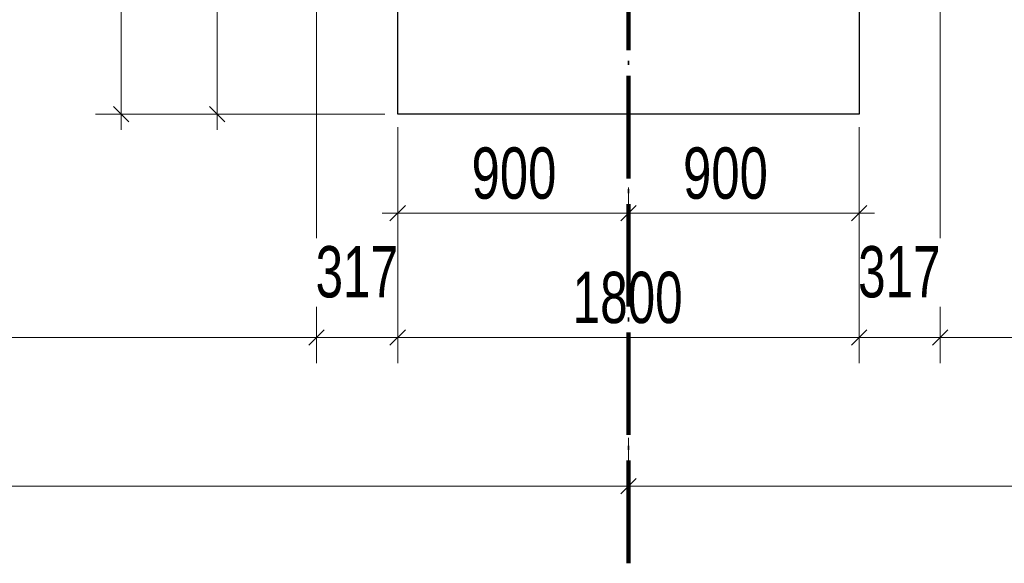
# Model space of a CAD drawing. Header units: millimetres. Extents: x 0 to 60000, y 0 to 29700.
# Tile 38 of 86: x 27793 to 31635, y 4275 to 6393. Entities that reach past the tile are written whole.
import ezdxf

# ---------------------------------------------------------------- set-up
doc = ezdxf.new("R2010")
doc.units = ezdxf.units.MM
doc.linetypes.add('STRICHPUNKT2_S11', pattern=[500, 400, -50, 0, -50])
doc.linetypes.add('STRICHPUNKT2_S5', pattern=[1100, 800, -100, 100, -100])
for name, color, linetype, lineweight in [('Ogólne', 7, 'Continuous', 25), ('Osie', 30, 'STRICHPUNKT2_S5', 18), ('Standard', 7, 'Continuous', 25)]:
    doc.layers.add(name, color=color, linetype=linetype, lineweight=lineweight)
doc.styles.add('ARIAL', font='ARIAL.TTF')

msp = doc.modelspace()

# ---------------------------------------------------------------- linework, layer by layer
at = {"layer": 'Ogólne', "color": 4, "linetype": 'Continuous', "lineweight": 13, "transparency": 33554687}
for p, q in [((28951.5, 5542.6), (28951.5, 7074.8)), ((31384.5, 5542.6), (31384.5, 7074.8)), ((28219.5, 5994.8), (28159.5, 6054.8)), ((28593.9, 5994.8), (28533.9, 6054.8)), ((28189.5, 6024.8), (28089.5, 6024.8)), ((28189.5, 6024.8), (28289.5, 6024.8)), ((28189.5, 6024.8), (29218, 6024.8)), ((28189.5, 6024.8), (28189.5, 5964.8)), ((28563.9, 6024.8), (28463.9, 6024.8)), ((28563.9, 6024.8), (28663.9, 6024.8)), ((28563.9, 6024.8), (28563.9, 5964.8)), ((29268, 5154.7), (29268, 5974.8)), ((29268, 5542.6), (29268, 5974.8)), ((31068, 5154.7), (31068, 5974.8)), ((29268, 5639.3), (29268, 5739.3)), ((30168, 5639.3), (30168, 5739.3)), ((31068, 5639.3), (31068, 5739.3)), ((29238, 5609.4), (29298, 5669.3)), ((30138, 5609.4), (30198, 5669.3)), ((31038, 5609.4), (31098, 5669.3)), ((29268, 5639.3), (29208, 5639.3)), ((29268, 5639.3), (29268, 5539.3)), ((30168, 5639.3), (30168, 5539.3)), ((30168, 5639.3), (31068, 5639.3)), ((31068, 5639.3), (31068, 5539.3)), ((31068, 5639.3), (31128, 5639.3)), ((28951.5, 5154.7), (28951.5, 5274.7)), ((29268, 5154.7), (29268, 5274.7)), ((28951.5, 5154.7), (28951.5, 5254.7)), ((29268, 5154.7), (29268, 5254.7)), ((29268, 5154.7), (29268, 5254.7)), ((31068, 5154.7), (31068, 5254.7)), ((31068, 5154.7), (31068, 5254.7)), ((31384.5, 5154.7), (31384.5, 5254.7)), ((28921.5, 5124.7), (28981.5, 5184.6)), ((28951.5, 5154.7), (28951.5, 5054.7)), ((28951.5, 5154.7), (29268, 5154.7)), ((29268, 5154.7), (29208, 5154.7)), ((29238, 5124.7), (29298, 5184.6)), ((29238, 5124.7), (29298, 5184.6)), ((29268, 5154.7), (29268, 5054.7)), ((29268, 5154.7), (29268, 5054.7)), ((29268, 5154.7), (29328, 5154.7)), ((31068, 5154.7), (31008, 5154.7)), ((31038, 5124.7), (31098, 5184.6)), ((31038, 5124.7), (31098, 5184.6)), ((31068, 5154.7), (31068, 5054.7)), ((31068, 5154.7), (31128, 5154.7)), ((31068, 5154.7), (31068, 5054.7)), ((31068, 5154.7), (31068, 5154.7)), ((31068, 5154.7), (31384.5, 5154.7)), ((31354.5, 5124.7), (31414.5, 5184.6)), ((31384.5, 5154.7), (31384.5, 5054.7)), ((30168, 4575.8), (30168, 4675.8)), ((24085, 4575.8), (30168, 4575.8)), ((30138, 4545.8), (30198, 4605.8)), ((30168, 4575.8), (30168, 4475.8)), ((30168, 4575.8), (36251, 4575.8))]:
    msp.add_line(p, q, dxfattribs=at)
for points in [[(28189.5, 6024.8), (28189.5, 7653.9), (28189.5, 7653.9), (28189.5, 8724.8)], [(28563.9, 6024.8), (28563.9, 6321.1), (28563.9, 6321.1), (28563.9, 7274.8)], [(29268, 5639.3), (29604.8, 5639.3), (29604.8, 5639.3), (30168, 5639.3)], [(31384.5, 5154.7), (31384.5, 5180), (31384.5, 5180), (31384.5, 5256.5), (31384.5, 5256.5), (31384.5, 5274.7), (31384.5, 5274.7)], [(25301.5, 5154.7), (25559.5, 5154.7), (25559.5, 5154.7), (28951.5, 5154.7)], [(29268, 5154.7), (30010.1, 5154.7), (30010.1, 5154.7), (31068, 5154.7)], [(31384.5, 5154.7), (31482, 5154.7), (31482, 5154.7), (35034.5, 5154.7)], [(30168, 4575.8), (30168, 4595.8), (30168, 4595.8), (30168, 4595.8), (30168, 4595.8), (30168, 4763.9)]]:
    msp.add_lwpolyline(points, dxfattribs=at)
at = {"layer": 'Osie', "color": 1, "linetype": 'STRICHPUNKT2_S11', "lineweight": 140, "transparency": 33554687}
for q in [(30168, 25274.8), (30168, 4274.8)]:
    msp.add_line((30168, 4274.8), q, dxfattribs=at)
at = {"layer": 'Standard', "color": 3, "linetype": 'Continuous', "lineweight": 25, "transparency": 33554687}
for p, q in [((29268, 6024.8), (29268, 7124.8)), ((31068, 7124.8), (31068, 6024.8)), ((31068, 6024.8), (29268, 6024.8))]:
    msp.add_line(p, q, dxfattribs=at)

# ---------------------------------------------------------------- texts
at = {"layer": 'Ogólne', "color": 3, "linetype": 'Continuous', "lineweight": 25, "transparency": 33554687, "char_height": 200, "attachment_point": 7, "style": 'ARIAL'}
for s, insert, width in [('\\W0.71;900', (29556.3, 5692.8), 403.887), ('\\W0.71;900', (30381.3, 5692.8), 403.894), ('\\W0.69;317', (28947.8, 5308.2), 401.642), ('\\W0.69;317', (31064.3, 5308.2), 401.634), ('\\W0.69;1800', (29950.8, 5208.1), 513.25)]:
    msp.add_mtext(s, dxfattribs=dict(at, insert=insert, width=width))

doc.saveas('drawing.dxf')
